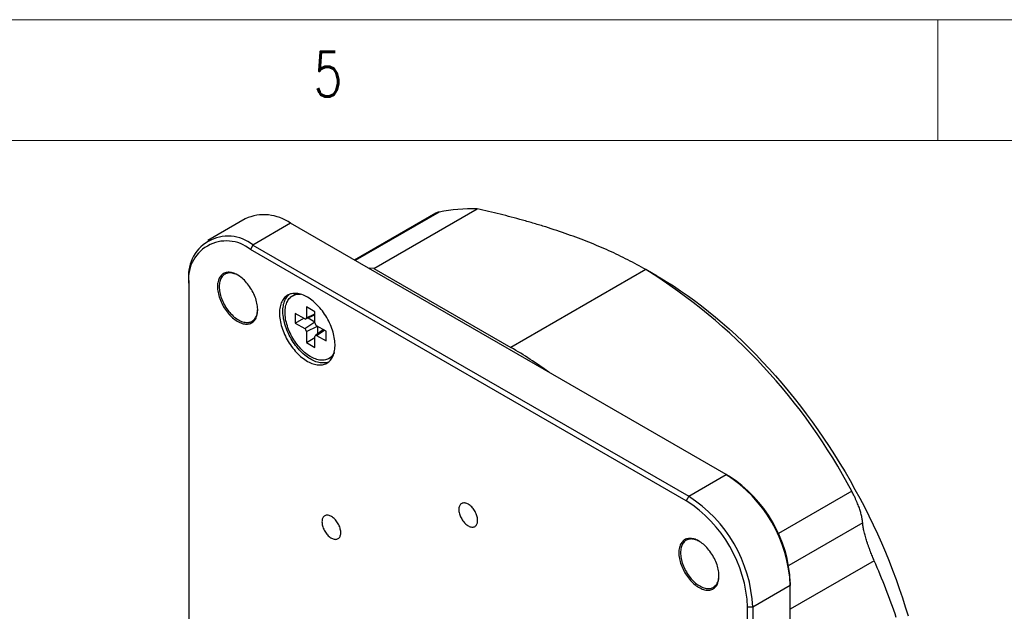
# Model space of a CAD drawing. Header units: millimetres. Extents: x 5 to 292, y 5 to 205.
# Tile 7 of 8: x 211 to 251, y 180 to 205. Entities that reach past the tile are written whole.
import ezdxf

# ---------------------------------------------------------------- set-up
doc = ezdxf.new("R2010")
doc.units = ezdxf.units.MM
doc.styles.add('SLDTEXTSTYLE0', font='TXT', dxfattribs={"width": 0.75, "bigfont": 'bigfont'})

msp = doc.modelspace()

# ---------------------------------------------------------------- linework, layer by layer
at = {"color": 7, "linetype": 'Continuous', "lineweight": 18}
for p, q in [((292, 205), (5, 205)), ((248.5, 200), (248.5, 205)), ((287, 200), (10, 200))]:
    msp.add_line(p, q, dxfattribs=at)
at = {"color": 7, "linetype": 'Continuous', "lineweight": 25}
for p, q in [((227.719, 196.98), (224.356, 195.039)), ((227.857, 197.028), (224.383, 195.023)), ((225.157, 194.699), (229.435, 197.168)), ((219.838, 196.75), (218.283, 195.852)), ((221.713, 196.564), (220.158, 195.666)), ((239.744, 186.155), (221.713, 196.564)), ((220.158, 195.666), (220.051, 195.483)), ((220.158, 195.666), (238.189, 185.257)), ((238.083, 185.074), (220.051, 195.483)), ((225.157, 194.699), (230.835, 191.421)), ((236.421, 194.646), (230.835, 191.421)), ((236.882, 194.379), (236.423, 194.645)), ((217.506, 194.135), (217.506, 194.013)), ((217.506, 194.013), (217.506, 173.191)), ((221.884, 193.612), (221.796, 193.561)), ((222.298, 192.609), (221.909, 192.834)), ((221.909, 192.834), (221.909, 192.425)), ((222.345, 192.603), (222.723, 192.77)), ((222.723, 192.895), (222.369, 193.099)), ((222.369, 193.099), (222.369, 192.65)), ((222.369, 192.65), (222.723, 192.821)), ((222.723, 192.446), (222.723, 192.895)), ((221.909, 192.425), (222.263, 192.629)), ((221.909, 192.425), (222.298, 192.201)), ((222.298, 192.201), (222.723, 192.489)), ((222.447, 192.648), (222.723, 192.489)), ((222.369, 192.078), (222.83, 192.302)), ((222.369, 192.078), (222.369, 191.629)), ((223.074, 192.161), (222.74, 191.918)), ((223.182, 192.099), (222.793, 192.323)), ((222.793, 191.915), (223.119, 192.136)), ((222.83, 192.302), (222.83, 191.984)), ((223.182, 191.691), (223.182, 192.099)), ((222.369, 191.629), (222.723, 191.833)), ((222.369, 191.629), (222.723, 191.425)), ((222.723, 191.425), (222.723, 191.874)), ((222.793, 191.915), (223.182, 191.691)), ((223.296, 190.963), (223.384, 191.014)), ((238.189, 185.257), (239.744, 186.155)), ((239.744, 186.155), (239.85, 186.094)), ((244.936, 185.467), (241.9, 183.714)), ((238.189, 185.257), (238.083, 185.074)), ((245.39, 184.156), (242.33, 182.39)), ((245.87, 182.587), (242.396, 180.581)), ((242.396, 181.562), (240.84, 180.664)), ((242.396, 181.685), (242.396, 181.562)), ((242.396, 160.741), (242.396, 181.562)), ((240.84, 180.664), (240.628, 180.664)), ((240.628, 159.843), (240.628, 180.664)), ((240.84, 180.664), (240.84, 159.843))]:
    msp.add_line(p, q, dxfattribs=at)
at = {"color": 7, "linetype": 'Continuous', "lineweight": 25, "flags": 128}
for points in [[(218.69, 193.941), (218.692, 193.883), (218.696, 193.823), (218.704, 193.762), (218.714, 193.7), (218.727, 193.637), (218.743, 193.574), (218.762, 193.51), (218.784, 193.446), (218.808, 193.381), (218.835, 193.318), (218.864, 193.254), (218.895, 193.192), (218.929, 193.13), (218.965, 193.07), (219.003, 193.011), (219.043, 192.953), (219.084, 192.898), (219.127, 192.844), (219.172, 192.793), (219.218, 192.744), (219.264, 192.697), (219.312, 192.654), (219.361, 192.613), (219.41, 192.575), (219.459, 192.541), (219.509, 192.51), (219.558, 192.482), (219.608, 192.457), (219.657, 192.437), (219.706, 192.42), (219.754, 192.406), (219.801, 192.397), (219.848, 192.391), (219.893, 192.389), (219.937, 192.391), (219.979, 192.397), (220.02, 192.406), (220.058, 192.42), (220.095, 192.437), (220.13, 192.458), (220.163, 192.482), (220.193, 192.51), (220.221, 192.541), (220.247, 192.576), (220.27, 192.613), (220.29, 192.654), (220.307, 192.698), (220.322, 192.744), (220.334, 192.793), (220.343, 192.844), (220.349, 192.898), (220.352, 192.954), (220.352, 193.011), (220.349, 193.07), (220.343, 193.13), (220.334, 193.192), (220.322, 193.255), (220.307, 193.318), (220.29, 193.382), (220.27, 193.446), (220.247, 193.51), (220.221, 193.574), (220.193, 193.638), (220.163, 193.701), (220.13, 193.763), (220.095, 193.824), (220.058, 193.883), (220.02, 193.942), (219.979, 193.998), (219.937, 194.053), (219.893, 194.105), (219.848, 194.155), (219.801, 194.203), (219.754, 194.248), (219.706, 194.29), (219.657, 194.33), (219.608, 194.366), (219.558, 194.399), (219.509, 194.428), (219.459, 194.454), (219.41, 194.477), (219.361, 194.496), (219.312, 194.511), (219.264, 194.522), (219.218, 194.53), (219.172, 194.534), (219.127, 194.534), (219.084, 194.53), (219.043, 194.522), (219.003, 194.511), (218.965, 194.496), (218.929, 194.477), (218.895, 194.454), (218.864, 194.428), (218.835, 194.399), (218.808, 194.366), (218.784, 194.329), (218.762, 194.29), (218.743, 194.248), (218.727, 194.203), (218.714, 194.155), (218.704, 194.105), (218.696, 194.052), (218.692, 193.998), (218.69, 193.941)], [(219.539, 194.411), (219.532, 194.414), (219.483, 194.439), (219.434, 194.46), (219.386, 194.478), (219.339, 194.491), (219.292, 194.501), (219.246, 194.507), (219.202, 194.509), (219.159, 194.507), (219.117, 194.502), (219.077, 194.492), (219.039, 194.479), (219.003, 194.461), (218.969, 194.44), (218.937, 194.416), (218.907, 194.388), (218.88, 194.356), (218.856, 194.321), (218.834, 194.283), (218.815, 194.242), (218.798, 194.198), (218.785, 194.152), (218.775, 194.102), (218.767, 194.051), (218.763, 193.997), (218.761, 193.941), (218.763, 193.884), (218.767, 193.825), (218.775, 193.765), (218.785, 193.703), (218.798, 193.641), (218.815, 193.579), (218.834, 193.515), (218.856, 193.452), (218.88, 193.389), (218.907, 193.326), (218.937, 193.264), (218.969, 193.203), (219.003, 193.142), (219.039, 193.083), (219.077, 193.026), (219.117, 192.97), (219.159, 192.916), (219.202, 192.865), (219.246, 192.815), (219.292, 192.768), (219.339, 192.724), (219.386, 192.683), (219.434, 192.645), (219.483, 192.61), (219.532, 192.578), (219.581, 192.55), (219.63, 192.525), (219.679, 192.504), (219.727, 192.487), (219.774, 192.473), (219.821, 192.463), (219.867, 192.457), (219.911, 192.455), (219.954, 192.457), (219.996, 192.463), (220.036, 192.472), (220.074, 192.486), (220.11, 192.503), (220.144, 192.524), (220.176, 192.548), (220.206, 192.577), (220.233, 192.608), (220.257, 192.643), (220.279, 192.681), (220.298, 192.722), (220.315, 192.766), (220.328, 192.813), (220.338, 192.862), (220.346, 192.914), (220.35, 192.967), (220.352, 193.003)], [(225.157, 194.699), (224.976, 194.7), (224.944, 194.699)], [(236.882, 194.379), (236.968, 194.329), (237.262, 194.153), (237.555, 193.968), (237.848, 193.774), (238.139, 193.572), (238.431, 193.361), (238.721, 193.143), (239.009, 192.916), (239.297, 192.681), (239.582, 192.439), (239.866, 192.189), (240.148, 191.932), (240.427, 191.668), (240.705, 191.396), (240.979, 191.118), (241.251, 190.833), (241.519, 190.542), (241.785, 190.245), (242.047, 189.941), (242.305, 189.632), (242.56, 189.317), (242.811, 188.996), (243.058, 188.671), (243.301, 188.34), (243.539, 188.005), (243.773, 187.665), (244.002, 187.321), (244.226, 186.973), (244.445, 186.621), (244.659, 186.266), (244.868, 185.907), (245.071, 185.545), (245.268, 185.181), (245.46, 184.814), (245.646, 184.444), (245.825, 184.073), (245.999, 183.699), (246.167, 183.324), (246.328, 182.948), (246.482, 182.571), (246.63, 182.193), (246.772, 181.814), (246.906, 181.436), (247.034, 181.057), (247.155, 180.678), (247.268, 180.3)], [(221.255, 192.844), (221.257, 192.775), (221.261, 192.705), (221.269, 192.633), (221.279, 192.561), (221.293, 192.487), (221.309, 192.413), (221.328, 192.337), (221.35, 192.262), (221.375, 192.186), (221.402, 192.11), (221.432, 192.035), (221.465, 191.96), (221.5, 191.885), (221.537, 191.811), (221.577, 191.738), (221.618, 191.667), (221.662, 191.596), (221.708, 191.527), (221.755, 191.46), (221.805, 191.395), (221.856, 191.332), (221.908, 191.271), (221.961, 191.212), (222.016, 191.156), (222.072, 191.102), (222.128, 191.052), (222.186, 191.004), (222.244, 190.96), (222.302, 190.918), (222.36, 190.88), (222.419, 190.845), (222.478, 190.814), (222.536, 190.786), (222.594, 190.762), (222.652, 190.742), (222.709, 190.725), (222.765, 190.712), (222.82, 190.703), (222.874, 190.698), (222.927, 190.697), (222.979, 190.7), (223.029, 190.706), (223.077, 190.716), (223.124, 190.731), (223.169, 190.749), (223.212, 190.77), (223.252, 190.796), (223.291, 190.824), (223.327, 190.857), (223.361, 190.893), (223.392, 190.932), (223.421, 190.975), (223.447, 191.02), (223.47, 191.069), (223.491, 191.121), (223.508, 191.175), (223.523, 191.232), (223.535, 191.292), (223.544, 191.354), (223.55, 191.417), (223.553, 191.483), (223.553, 191.551), (223.55, 191.621), (223.544, 191.691), (223.535, 191.764), (223.523, 191.837), (223.508, 191.911), (223.491, 191.986), (223.47, 192.061), (223.447, 192.137), (223.421, 192.213), (223.392, 192.288), (223.361, 192.364), (223.327, 192.439), (223.291, 192.513), (223.252, 192.586), (223.212, 192.659), (223.169, 192.73), (223.124, 192.799), (223.077, 192.867), (223.029, 192.934), (222.979, 192.998), (222.927, 193.06), (222.874, 193.12), (222.82, 193.177), (222.765, 193.232), (222.709, 193.284), (222.652, 193.333), (222.594, 193.379), (222.536, 193.422), (222.478, 193.462), (222.419, 193.499), (222.36, 193.532), (222.302, 193.561), (222.244, 193.587), (222.186, 193.609), (222.128, 193.628), (222.072, 193.643), (222.016, 193.653), (221.961, 193.66), (221.908, 193.664), (221.856, 193.663), (221.805, 193.658), (221.755, 193.65), (221.708, 193.638), (221.662, 193.622), (221.618, 193.602), (221.577, 193.578), (221.537, 193.551), (221.5, 193.521), (221.465, 193.486), (221.432, 193.449), (221.402, 193.408), (221.375, 193.364), (221.35, 193.316), (221.328, 193.266), (221.309, 193.213), (221.293, 193.157), (221.279, 193.099), (221.269, 193.039), (221.261, 192.976), (221.257, 192.911), (221.255, 192.844)], [(223.285, 190.819), (223.242, 190.805), (223.195, 190.792), (223.146, 190.784), (223.095, 190.78), (223.043, 190.779), (222.989, 190.782), (222.934, 190.789), (222.879, 190.8), (222.822, 190.815), (222.765, 190.833), (222.707, 190.855), (222.648, 190.881), (222.59, 190.911), (222.531, 190.944), (222.473, 190.98), (222.414, 191.02), (222.356, 191.063), (222.298, 191.109), (222.241, 191.158), (222.185, 191.21), (222.13, 191.265), (222.076, 191.323), (222.023, 191.382), (221.971, 191.445), (221.921, 191.509), (221.873, 191.575), (221.826, 191.643), (221.781, 191.713), (221.739, 191.784), (221.698, 191.856), (221.659, 191.93), (221.623, 192.004), (221.589, 192.079), (221.558, 192.154), (221.529, 192.23), (221.503, 192.306), (221.48, 192.381), (221.46, 192.457), (221.442, 192.531), (221.427, 192.606), (221.415, 192.679), (221.406, 192.751), (221.4, 192.822), (221.397, 192.891), (221.397, 192.959), (221.4, 193.025), (221.406, 193.089), (221.415, 193.151), (221.427, 193.21), (221.442, 193.267), (221.46, 193.322), (221.48, 193.373), (221.503, 193.422), (221.529, 193.468), (221.558, 193.51), (221.589, 193.55), (221.623, 193.586), (221.659, 193.618), (221.666, 193.623)], [(223.518, 191.212), (223.512, 191.198), (223.487, 191.154), (223.46, 191.113), (223.43, 191.075), (223.397, 191.04), (223.362, 191.009), (223.325, 190.981), (223.286, 190.957), (223.244, 190.937), (223.201, 190.921), (223.156, 190.908), (223.108, 190.899), (223.06, 190.894), (223.01, 190.893), (222.958, 190.896), (222.906, 190.902), (222.852, 190.913), (222.798, 190.927), (222.742, 190.945), (222.687, 190.967), (222.63, 190.992), (222.574, 191.021), (222.518, 191.054), (222.461, 191.09), (222.405, 191.129), (222.349, 191.172), (222.294, 191.218), (222.24, 191.266), (222.186, 191.318), (222.133, 191.372), (222.082, 191.428), (222.032, 191.487), (221.983, 191.549), (221.936, 191.612), (221.891, 191.677), (221.847, 191.744), (221.806, 191.812), (221.767, 191.881), (221.729, 191.952), (221.694, 192.023), (221.662, 192.095), (221.632, 192.168), (221.605, 192.241), (221.58, 192.314), (221.558, 192.386), (221.539, 192.459), (221.523, 192.531), (221.509, 192.602), (221.499, 192.672), (221.491, 192.741), (221.487, 192.808), (221.485, 192.874), (221.487, 192.939), (221.491, 193.001), (221.499, 193.061), (221.509, 193.119), (221.523, 193.175), (221.539, 193.228), (221.558, 193.278), (221.58, 193.326), (221.605, 193.37), (221.632, 193.411), (221.662, 193.449), (221.694, 193.484), (221.729, 193.515), (221.767, 193.543), (221.806, 193.567), (221.847, 193.587), (221.891, 193.604), (221.936, 193.616), (221.983, 193.625), (222.032, 193.63), (222.082, 193.631), (222.123, 193.629)], [(228.678, 184.705), (228.68, 184.665), (228.684, 184.623), (228.692, 184.579), (228.702, 184.536), (228.716, 184.491), (228.732, 184.447), (228.75, 184.403), (228.772, 184.359), (228.795, 184.317), (228.821, 184.275), (228.848, 184.236), (228.878, 184.198), (228.908, 184.162), (228.94, 184.129), (228.973, 184.099), (229.007, 184.072), (229.041, 184.047), (229.076, 184.027), (229.11, 184.01), (229.144, 183.996), (229.177, 183.986), (229.21, 183.981), (229.241, 183.979), (229.271, 183.981), (229.3, 183.987), (229.326, 183.996), (229.351, 184.01), (229.373, 184.027), (229.393, 184.048), (229.411, 184.072), (229.426, 184.1), (229.437, 184.13), (229.447, 184.163), (229.453, 184.199), (229.456, 184.237), (229.456, 184.276), (229.453, 184.318), (229.447, 184.36), (229.437, 184.404), (229.426, 184.448), (229.411, 184.492), (229.393, 184.537), (229.373, 184.581), (229.351, 184.624), (229.326, 184.666), (229.3, 184.706), (229.271, 184.745), (229.241, 184.782), (229.21, 184.816), (229.177, 184.848), (229.144, 184.877), (229.11, 184.902), (229.076, 184.925), (229.041, 184.944), (229.007, 184.959), (228.973, 184.971), (228.94, 184.978), (228.908, 184.982), (228.878, 184.982), (228.848, 184.978), (228.821, 184.97), (228.795, 184.959), (228.772, 184.943), (228.75, 184.924), (228.732, 184.902), (228.716, 184.876), (228.702, 184.847), (228.692, 184.815), (228.684, 184.781), (228.68, 184.744), (228.678, 184.705)], [(223.014, 184.199), (223.015, 184.158), (223.02, 184.116), (223.027, 184.073), (223.038, 184.029), (223.051, 183.985), (223.067, 183.94), (223.086, 183.896), (223.107, 183.853), (223.131, 183.81), (223.156, 183.769), (223.184, 183.729), (223.213, 183.691), (223.244, 183.656), (223.276, 183.623), (223.309, 183.592), (223.343, 183.565), (223.377, 183.541), (223.411, 183.52), (223.446, 183.503), (223.48, 183.49), (223.513, 183.48), (223.545, 183.474), (223.577, 183.472), (223.607, 183.474), (223.635, 183.48), (223.662, 183.49), (223.687, 183.503), (223.709, 183.521), (223.729, 183.541), (223.746, 183.566), (223.761, 183.593), (223.773, 183.623), (223.782, 183.657), (223.788, 183.692), (223.791, 183.73), (223.791, 183.77), (223.788, 183.811), (223.782, 183.854), (223.773, 183.897), (223.761, 183.941), (223.746, 183.986), (223.729, 184.03), (223.709, 184.074), (223.687, 184.117), (223.662, 184.159), (223.635, 184.2), (223.607, 184.238), (223.577, 184.275), (223.545, 184.309), (223.513, 184.341), (223.48, 184.37), (223.446, 184.396), (223.411, 184.418), (223.377, 184.437), (223.343, 184.453), (223.309, 184.464), (223.276, 184.472), (223.244, 184.476), (223.213, 184.476), (223.184, 184.472), (223.156, 184.464), (223.131, 184.452), (223.107, 184.437), (223.086, 184.418), (223.067, 184.395), (223.051, 184.369), (223.038, 184.34), (223.027, 184.309), (223.02, 184.274), (223.015, 184.238), (223.014, 184.199)], [(237.782, 182.92), (237.784, 182.862), (237.788, 182.802), (237.796, 182.741), (237.806, 182.679), (237.819, 182.616), (237.835, 182.552), (237.854, 182.488), (237.876, 182.424), (237.9, 182.36), (237.927, 182.296), (237.956, 182.233), (237.987, 182.17), (238.021, 182.109), (238.057, 182.048), (238.095, 181.989), (238.135, 181.932), (238.176, 181.876), (238.219, 181.823), (238.264, 181.771), (238.309, 181.722), (238.356, 181.676), (238.404, 181.632), (238.452, 181.592), (238.502, 181.554), (238.551, 181.519), (238.601, 181.488), (238.65, 181.46), (238.7, 181.436), (238.749, 181.415), (238.798, 181.398), (238.846, 181.385), (238.893, 181.375), (238.94, 181.369), (238.985, 181.368), (239.028, 181.37), (239.071, 181.375), (239.111, 181.385), (239.15, 181.398), (239.187, 181.415), (239.222, 181.436), (239.255, 181.46), (239.285, 181.488), (239.313, 181.52), (239.339, 181.554), (239.362, 181.592), (239.382, 181.633), (239.399, 181.676), (239.414, 181.723), (239.426, 181.772), (239.435, 181.823), (239.441, 181.877), (239.444, 181.932), (239.444, 181.99), (239.441, 182.049), (239.435, 182.109), (239.426, 182.171), (239.414, 182.233), (239.399, 182.296), (239.382, 182.36), (239.362, 182.424), (239.339, 182.489), (239.313, 182.553), (239.285, 182.616), (239.255, 182.679), (239.222, 182.741), (239.187, 182.802), (239.15, 182.862), (239.111, 182.92), (239.071, 182.977), (239.028, 183.031), (238.985, 183.084), (238.94, 183.134), (238.893, 183.182), (238.846, 183.227), (238.798, 183.269), (238.749, 183.308), (238.7, 183.344), (238.65, 183.377), (238.601, 183.407), (238.551, 183.433), (238.502, 183.455), (238.452, 183.474), (238.404, 183.489), (238.356, 183.501), (238.309, 183.509), (238.264, 183.512), (238.219, 183.512), (238.176, 183.509), (238.135, 183.501), (238.095, 183.489), (238.057, 183.474), (238.021, 183.455), (237.987, 183.433), (237.956, 183.407), (237.927, 183.377), (237.9, 183.344), (237.876, 183.308), (237.854, 183.269), (237.835, 183.226), (237.819, 183.181), (237.806, 183.134), (237.796, 183.083), (237.788, 183.031), (237.784, 182.976), (237.782, 182.92)], [(238.631, 183.389), (238.624, 183.393), (238.575, 183.418), (238.526, 183.439), (238.478, 183.456), (238.431, 183.47), (238.384, 183.48), (238.338, 183.486), (238.294, 183.488), (238.251, 183.486), (238.209, 183.48), (238.169, 183.47), (238.131, 183.457), (238.095, 183.44), (238.061, 183.419), (238.029, 183.394), (237.999, 183.366), (237.972, 183.335), (237.948, 183.3), (237.926, 183.262), (237.907, 183.221), (237.89, 183.177), (237.877, 183.13), (237.866, 183.081), (237.859, 183.029), (237.854, 182.976), (237.853, 182.92), (237.854, 182.862), (237.859, 182.804), (237.866, 182.743), (237.877, 182.682), (237.89, 182.62), (237.907, 182.557), (237.926, 182.494), (237.948, 182.431), (237.972, 182.367), (237.999, 182.305), (238.029, 182.243), (238.061, 182.181), (238.095, 182.121), (238.131, 182.062), (238.169, 182.004), (238.209, 181.949), (238.251, 181.895), (238.294, 181.843), (238.338, 181.794), (238.384, 181.747), (238.431, 181.703), (238.478, 181.662), (238.526, 181.623), (238.575, 181.588), (238.624, 181.557), (238.673, 181.528), (238.722, 181.504), (238.77, 181.482), (238.819, 181.465), (238.866, 181.451), (238.913, 181.442), (238.958, 181.436), (239.003, 181.434), (239.046, 181.435), (239.088, 181.441), (239.128, 181.451), (239.166, 181.464), (239.202, 181.481), (239.236, 181.502), (239.268, 181.527), (239.298, 181.555), (239.325, 181.587), (239.349, 181.621), (239.371, 181.66), (239.39, 181.701), (239.406, 181.745), (239.42, 181.791), (239.43, 181.84), (239.438, 181.892), (239.442, 181.946), (239.444, 181.981)]]:
    msp.add_lwpolyline(points, dxfattribs=at)
at = {"color": 7, "linetype": 'Continuous', "lineweight": 25}
for centre, radius, start, end in [((220.616, 195.047), 1.873, 54.1436, 114.546), ((229.296, 189.775), 7.395, 88.9217, 101.2197), ((219.125, 194.393), 1.64, 50.9782, 189.0325), ((219.059, 194.262), 1.573, 50.8907, 189.12), ((223.7, 174.305), 23.991, 27.7273, 57.9792), ((222.138, 193.172), 0.508, 107.1282, 119.9534), ((222.326, 192.643), 0.0437, 230.7967, 9.214), ((222.876, 192.453), 0.154, 182.6055, 237.3945), ((222.216, 192.071), 0.154, 2.6055, 57.3945), ((222.766, 191.881), 0.0437, 50.7967, 189.214), ((222.208, 176.545), 17.197, 53.6351, 59.8902), ((223.13, 191.454), 0.508, 300.045, 312.8626), ((236.647, 181.305), 5.754, 2.5614, 57.4386), ((236.873, 181.436), 5.528, 2.5827, 57.4173), ((235.106, 180.415), 5.528, 2.5827, 57.4173), ((235.092, 180.407), 5.754, 2.5614, 57.4386), ((218.7, 170.703), 29.655, 18.7572, 23.6235)]:
    msp.add_arc(centre, radius, start, end, dxfattribs=at)
for points, knots in [([(227.857, 197.028), (227.838, 197.024), (227.799, 197.015), (227.753, 196.999), (227.73, 196.986), (227.719, 196.98)], [0, 0, 0, 0, 0.353503, 0.708473, 1, 1, 1, 1]), ([(236.421, 194.646), (236.3, 194.715), (236.057, 194.853), (235.678, 195.051), (235.289, 195.243), (234.889, 195.43), (234.478, 195.609), (234.06, 195.781), (233.631, 195.947), (233.19, 196.108), (232.736, 196.264), (232.271, 196.414), (231.797, 196.559), (231.322, 196.696), (230.85, 196.824), (230.383, 196.944), (229.911, 197.059), (229.594, 197.132), (229.435, 197.168)], [0, 0, 0, 0, 0.061536, 0.123071, 0.184839, 0.246607, 0.308799, 0.371045, 0.432064, 0.495728, 0.559405, 0.623072, 0.688214, 0.753357, 0.814957, 0.876619, 0.938281, 1, 1, 1, 1]), ([(245.39, 184.156), (245.388, 184.177), (245.385, 184.219), (245.376, 184.291), (245.362, 184.37), (245.343, 184.456), (245.321, 184.543), (245.296, 184.63), (245.27, 184.714), (245.239, 184.803), (245.203, 184.899), (245.162, 185.003), (245.114, 185.113), (245.066, 185.216), (245.021, 185.307), (244.98, 185.388), (244.951, 185.441), (244.936, 185.467)], [0, 0, 0, 0, 0.07984, 0.159963, 0.240113, 0.320105, 0.399835, 0.462814, 0.525966, 0.589064, 0.651971, 0.72045, 0.789102, 0.857508, 0.904979, 0.952538, 1, 1, 1, 1]), ([(245.87, 182.587), (245.857, 182.618), (245.83, 182.68), (245.79, 182.775), (245.752, 182.87), (245.711, 182.974), (245.668, 183.087), (245.625, 183.207), (245.585, 183.323), (245.548, 183.435), (245.515, 183.541), (245.487, 183.642), (245.46, 183.74), (245.437, 183.837), (245.418, 183.929), (245.404, 184.013), (245.394, 184.09), (245.391, 184.134), (245.39, 184.156)], [0, 0, 0, 0, 0.046977, 0.094148, 0.141335, 0.188332, 0.250701, 0.313264, 0.375685, 0.439395, 0.503332, 0.567327, 0.631116, 0.704669, 0.778478, 0.852434, 0.926354, 1, 1, 1, 1])]:
    msp.add_open_spline(points, degree=3, knots=knots, dxfattribs=at)

# ---------------------------------------------------------------- texts
at = {"color": 7, "linetype": 'Continuous', "lineweight": 0, "insert": (222.667, 203.668), "char_height": 1.852, "attachment_point": 1, "style": 'SLDTEXTSTYLE0'}
msp.add_mtext('5', dxfattribs=at)

doc.saveas('drawing.dxf')
